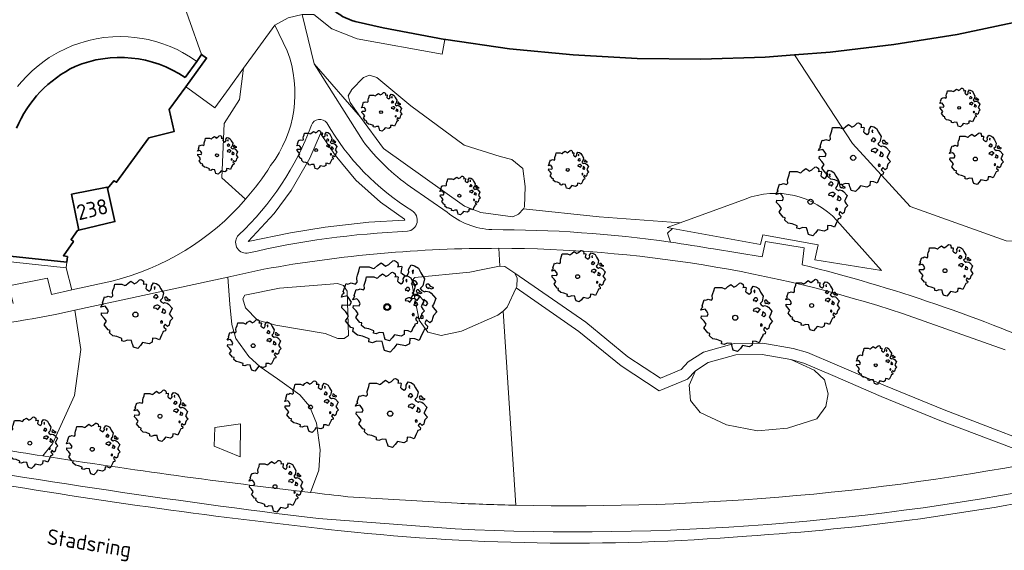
# Model space of a CAD drawing. Header units: metres. Extents: x 152391 to 157968, y 462336 to 467280.
# Tile 43 of 256: x 155063 to 155150, y 462688 to 462735. Entities that reach past the tile are written whole.
import ezdxf
from ezdxf.enums import TextEntityAlignment as Align

# ---------------------------------------------------------------- set-up
doc = ezdxf.new("R2010")
doc.units = ezdxf.units.M
doc.header["$LTSCALE"] = 0.75
doc.layers.get('0').update_dxf_attribs({"lineweight": 25})
for name, color, linetype, lineweight in [('B-GV-GR-BOOM-S', 252, 'Continuous', 25), ('B-WE-GR-BEPLANTING_CULTUUR_HEESTERS-GV', 251, 'Continuous', 18), ('B-WE-GR-BEPLANTING_CULTUUR_VASTE PLANTENVAK-GV', 251, 'Continuous', 18), ('B-WE-GR-GROENVOORZIENING-GV', 251, 'Continuous', 18), ('B-WE-GR-HAAG-GV', 251, 'Continuous', 13), ('B-WE-GW-TALUD_KRUIN-G', 251, 'Continuous', 18), ('B-WE-OG-BEBOUWING-GV', 6, 'Continuous', 35), ('B-WE-OG-BEBOUWING-T18', 1, 'Continuous', 18), ('B-WE-OG-TERREIN_CULTUURSCHEIDING-GV', 251, 'Continuous', 18), ('B-WE-OG-TOPOGRAFIE-T18', 1, 'Continuous', 18), ('B-WE-VH-VERHARDING_ASFALT-GV', 251, 'Continuous', 18), ('B-WE-VH-VERHARDING_GESLOTEN-GV', 251, 'Continuous', 18), ('B-WE-VH-VERHARDING_HALFVERHARDING_GRIND-GV', 251, 'Continuous', 18), ('B-WE-VH-VERHARDING_STRAATBAKSTEEN-GV', 251, 'Continuous', 18), ('B-WE-VH-VERHARDING_TEGEL-GV', 251, 'Continuous', 18)]:
    doc.layers.add(name, color=color, linetype=linetype, lineweight=lineweight)
doc.styles.add('NLCS-ISO-M750-T18', font='NLCS-ISO.ttf', dxfattribs={"height": 1.35})

# ---------------------------------------------------------------- blocks, each defined once
blk = doc.blocks.new('SGR-BOOM_21_30')
at = {"linetype": 'Continuous'}
for p, q in [((-1.633, 0.579), (-1.528, 0.875)), ((-1.528, 0.875), (-1.458, 0.858)), ((-1.458, 0.858), (-1.342, 0.908)), ((-1.342, 0.908), (-1.179, 0.858)), ((-1.179, 0.858), (-1.121, 0.924)), ((-1.133, 1.088), (-1.109, 1.187)), ((-1.121, 0.924), (-1.133, 1.088)), ((-1.109, 1.187), (-1.051, 1.335)), ((-1.051, 1.335), (-1.016, 1.499)), ((-1.016, 1.499), (-0.668, 1.499)), ((-0.668, 1.499), (-0.516, 1.433)), ((-0.516, 1.433), (-0.47, 1.45)), ((-0.47, 1.45), (-0.365, 1.548)), ((-0.365, 1.548), (-0.226, 1.647)), ((-0.226, 1.647), (-0.133, 1.581)), ((-0.133, 1.581), (-0.063, 1.515)), ((-0.063, 1.515), (0.065, 1.581)), ((0.065, 1.581), (0.205, 1.712)), ((0.205, 1.712), (0.263, 1.729)), ((0.263, 1.729), (0.333, 1.696)), ((0.333, 1.696), (0.391, 1.647)), ((0.402, 1.532), (0.379, 1.499)), ((0.379, 1.499), (0.53, 1.515)), ((0.391, 1.647), (0.402, 1.532)), ((0.542, 1.483), (0.507, 1.285)), ((0.507, 1.285), (0.565, 1.236)), ((0.53, 1.515), (0.542, 1.483)), ((0.565, 1.236), (0.693, 1.154)), ((0.693, 1.154), (0.751, 1.203)), ((0.751, 1.203), (0.798, 1.285)), ((0.786, 1.4), (0.891, 1.565)), ((0.798, 1.285), (0.786, 1.4)), ((0.891, 1.565), (1.019, 1.532)), ((0.937, 0.908), (0.891, 0.875)), ((0.891, 0.875), (0.926, 0.825)), ((0.972, 1.368), (0.926, 1.335)), ((0.926, 1.335), (0.949, 1.253)), ((0.972, 0.973), (0.937, 0.908)), ((0.949, 1.253), (0.961, 1.236)), ((0.961, 1.269), (0.972, 1.368)), ((1.03, 0.973), (0.972, 0.973)), ((1.019, 1.532), (1.158, 1.45)), ((1.077, 0.94), (1.03, 0.973)), ((1.124, 0.875), (1.077, 0.94)), ((1.077, 0.842), (1.124, 0.875)), ((1.158, 1.45), (1.251, 1.269)), ((1.251, 1.269), (1.379, 1.055)), ((1.379, 1.055), (1.321, 0.793)), ((-1.703, 0.365), (-1.656, 0.48)), ((-1.493, 0.415), (-1.703, 0.365)), ((-1.679, -0.029), (-1.668, 0.086)), ((-1.668, 0.086), (-1.389, 0.07)), ((-1.656, 0.48), (-1.598, 0.53)), ((-1.598, 0.53), (-1.633, 0.579)), ((-1.423, 0.333), (-1.493, 0.415)), ((-1.33, 0.185), (-1.423, 0.333)), ((-1.389, 0.07), (-1.33, 0.185)), ((0.926, 0.415), (0.891, 0.333)), ((0.891, 0.333), (1.03, 0.316)), ((0.926, 0.825), (0.984, 0.842)), ((1.054, 0.464), (0.926, 0.415)), ((0.984, 0.842), (1.03, 0.776)), ((1.03, 0.776), (1.077, 0.842)), ((1.03, 0.316), (1.112, 0.251)), ((1.112, 0.464), (1.054, 0.464)), ((1.217, 0.398), (1.112, 0.464)), ((1.112, 0.251), (1.205, 0.365)), ((1.205, 0.365), (1.24, 0.415)), ((1.321, 0.793), (1.228, 0.694)), ((1.228, 0.694), (1.275, 0.628)), ((1.275, 0.628), (1.379, 0.563)), ((1.344, 0.185), (1.31, 0.103)), ((1.434, 0.049), (1.31, 0.103)), ((1.356, 0.3), (1.344, 0.234)), ((1.344, 0.234), (1.344, 0.185)), ((1.426, 0.234), (1.356, 0.3)), ((1.379, 0.563), (1.438, 0.595)), ((1.472, 0.201), (1.426, 0.234)), ((1.434, 0.049), (1.507, 0.136)), ((1.472, 0.858), (1.438, 0.809)), ((1.438, 0.809), (1.461, 0.743)), ((1.438, 0.595), (1.565, 0.563)), ((1.461, 0.743), (1.531, 0.694)), ((1.542, 0.858), (1.472, 0.858)), ((1.507, 0.136), (1.472, 0.201)), ((1.531, 0.727), (1.635, 0.678)), ((1.531, 0.694), (1.542, 0.727)), ((1.624, 0.76), (1.542, 0.858)), ((1.565, 0.563), (1.635, 0.513)), ((1.728, 0.71), (1.624, 0.76)), ((1.635, 0.678), (1.728, 0.71)), ((1.635, 0.513), (1.81, 0.316)), ((1.717, 0.103), (1.67, 0.037)), ((1.67, 0.037), (1.763, -0.094)), ((1.81, 0.316), (1.717, 0.103)), ((-1.54, -0.177), (-1.679, -0.029)), ((-1.551, -0.505), (-1.493, -0.423)), ((-1.354, -0.752), (-1.551, -0.505)), ((-1.435, -0.324), (-1.54, -0.177)), ((-1.493, -0.423), (-1.435, -0.324)), ((-1.249, -0.784), (-1.354, -0.752)), ((-1.272, -0.899), (-1.249, -0.784)), ((1.286, -0.292), (1.24, -0.357)), ((1.24, -0.357), (1.251, -0.423)), ((1.263, -0.423), (1.333, -0.407)), ((1.333, -0.341), (1.286, -0.292)), ((1.333, -0.407), (1.333, -0.341)), ((1.368, -0.834), (1.356, -0.883)), ((1.484, -0.801), (1.368, -0.834)), ((1.461, -0.472), (1.391, -0.587)), ((1.391, -0.587), (1.426, -0.637)), ((1.426, -0.637), (1.496, -0.702)), ((1.577, -0.587), (1.461, -0.472)), ((1.496, -0.702), (1.484, -0.801)), ((1.658, -0.522), (1.577, -0.587)), ((1.682, -0.423), (1.658, -0.522)), ((1.717, -0.308), (1.682, -0.423)), ((1.845, -0.177), (1.717, -0.308)), ((1.763, -0.094), (1.845, -0.177)), ((-1.109, -1.047), (-1.272, -0.899)), ((-0.912, -1.08), (-1.109, -1.047)), ((-0.668, -1.179), (-0.912, -1.08)), ((-0.679, -1.294), (-0.668, -1.179)), ((-0.551, -1.326), (-0.679, -1.294)), ((-0.4, -1.261), (-0.551, -1.326)), ((-0.191, -1.277), (-0.4, -1.261)), ((-0.156, -1.425), (-0.191, -1.277)), ((-0.133, -1.491), (-0.156, -1.425)), ((-0.098, -1.606), (-0.133, -1.491)), ((0.112, -1.671), (-0.098, -1.606)), ((0.251, -1.524), (0.112, -1.671)), ((0.356, -1.376), (0.251, -1.524)), ((0.682, -1.441), (0.356, -1.376)), ((0.833, -1.359), (0.682, -1.441)), ((0.844, -1.162), (0.833, -1.359)), ((1.03, -1.179), (0.844, -1.162)), ((1.182, -1.244), (1.03, -1.179)), ((1.286, -1.014), (1.182, -1.244)), ((1.356, -0.883), (1.286, -1.014))]:
    blk.add_line(p, q, dxfattribs=at)
blk.add_circle((0, 0), 0.126, dxfattribs=at)
blk = doc.blocks.new('SGR-BOOM_31_50')
at = {"linetype": 'Continuous'}
for p, q in [((-1.479, 1.582), (-1.402, 1.78)), ((-1.402, 1.78), (-1.355, 1.999)), ((-1.355, 1.999), (-0.89, 1.999)), ((-0.89, 1.999), (-0.688, 1.911)), ((-0.688, 1.911), (-0.626, 1.933)), ((-0.626, 1.933), (-0.487, 2.064)), ((-0.487, 2.064), (-0.301, 2.196)), ((-0.301, 2.196), (-0.177, 2.108)), ((-0.177, 2.108), (-0.084, 2.02)), ((-0.084, 2.02), (0.087, 2.108)), ((0.087, 2.108), (0.273, 2.283)), ((0.273, 2.283), (0.351, 2.305)), ((0.351, 2.305), (0.444, 2.261)), ((0.444, 2.261), (0.521, 2.196)), ((0.537, 2.042), (0.506, 1.999)), ((0.506, 1.999), (0.707, 2.02)), ((0.521, 2.196), (0.537, 2.042)), ((0.723, 1.977), (0.676, 1.714)), ((0.707, 2.02), (0.723, 1.977)), ((1.048, 1.867), (1.188, 2.086)), ((1.064, 1.714), (1.048, 1.867)), ((1.188, 2.086), (1.358, 2.042)), ((1.296, 1.823), (1.234, 1.78)), ((1.234, 1.78), (1.265, 1.67)), ((1.281, 1.692), (1.296, 1.823)), ((1.358, 2.042), (1.545, 1.933)), ((1.545, 1.933), (1.669, 1.692)), ((-2.177, 0.772), (-2.038, 1.166)), ((-2.038, 1.166), (-1.944, 1.144)), ((-1.944, 1.144), (-1.789, 1.21)), ((-1.789, 1.21), (-1.572, 1.144)), ((-1.572, 1.144), (-1.495, 1.232)), ((-1.51, 1.451), (-1.479, 1.582)), ((-1.495, 1.232), (-1.51, 1.451)), ((0.676, 1.714), (0.754, 1.648)), ((0.754, 1.648), (0.924, 1.539)), ((0.924, 1.539), (1.002, 1.604)), ((1.002, 1.604), (1.064, 1.714)), ((1.25, 1.21), (1.188, 1.166)), ((1.188, 1.166), (1.234, 1.101)), ((1.234, 1.101), (1.312, 1.122)), ((1.296, 1.298), (1.25, 1.21)), ((1.265, 1.67), (1.281, 1.648)), ((1.374, 1.298), (1.296, 1.298)), ((1.312, 1.122), (1.374, 1.035)), ((1.436, 1.254), (1.374, 1.298)), ((1.374, 1.035), (1.436, 1.122)), ((1.498, 1.166), (1.436, 1.254)), ((1.436, 1.122), (1.498, 1.166)), ((1.762, 1.057), (1.638, 0.925)), ((1.638, 0.925), (1.7, 0.838)), ((1.669, 1.692), (1.839, 1.407)), ((1.839, 1.407), (1.762, 1.057)), ((1.963, 1.144), (1.917, 1.079)), ((1.917, 1.079), (1.948, 0.991)), ((1.948, 0.991), (2.041, 0.925)), ((2.056, 1.144), (1.963, 1.144)), ((2.041, 0.969), (2.18, 0.903)), ((2.041, 0.925), (2.056, 0.969)), ((2.165, 1.013), (2.056, 1.144)), ((2.304, 0.947), (2.165, 1.013)), ((2.18, 0.903), (2.304, 0.947)), ((-2.27, 0.487), (-2.208, 0.641)), ((-1.991, 0.553), (-2.27, 0.487)), ((-2.239, -0.038), (-2.224, 0.115)), ((-2.224, 0.115), (-1.851, 0.093)), ((-2.208, 0.641), (-2.131, 0.706)), ((-2.131, 0.706), (-2.177, 0.772)), ((-1.898, 0.444), (-1.991, 0.553)), ((-1.774, 0.246), (-1.898, 0.444)), ((-1.851, 0.093), (-1.774, 0.246)), ((1.234, 0.553), (1.188, 0.444)), ((1.188, 0.444), (1.374, 0.422)), ((1.405, 0.619), (1.234, 0.553)), ((1.374, 0.422), (1.483, 0.334)), ((1.483, 0.619), (1.405, 0.619)), ((1.622, 0.531), (1.483, 0.619)), ((1.483, 0.334), (1.607, 0.487)), ((1.607, 0.487), (1.653, 0.553)), ((1.7, 0.838), (1.839, 0.75)), ((1.793, 0.246), (1.746, 0.137)), ((1.911, 0.065), (1.746, 0.137)), ((1.808, 0.4), (1.793, 0.312)), ((1.793, 0.312), (1.793, 0.246)), ((1.901, 0.312), (1.808, 0.4)), ((1.839, 0.75), (1.917, 0.794)), ((1.963, 0.268), (1.901, 0.312)), ((1.911, 0.065), (2.01, 0.181)), ((1.917, 0.794), (2.087, 0.75)), ((2.01, 0.181), (1.963, 0.268)), ((2.087, 0.75), (2.18, 0.684)), ((2.18, 0.684), (2.413, 0.422)), ((2.289, 0.137), (2.227, 0.049)), ((2.227, 0.049), (2.351, -0.126)), ((2.413, 0.422), (2.289, 0.137)), ((-2.053, -0.235), (-2.239, -0.038)), ((-2.069, -0.673), (-1.991, -0.564)), ((-1.805, -1.002), (-2.069, -0.673)), ((-1.913, -0.433), (-2.053, -0.235)), ((-1.991, -0.564), (-1.913, -0.433)), ((1.715, -0.389), (1.653, -0.476)), ((1.653, -0.476), (1.669, -0.564)), ((1.684, -0.564), (1.777, -0.542)), ((1.777, -0.454), (1.715, -0.389)), ((1.777, -0.542), (1.777, -0.454)), ((1.948, -0.63), (1.855, -0.783)), ((1.855, -0.783), (1.901, -0.849)), ((1.901, -0.849), (1.994, -0.936)), ((2.103, -0.783), (1.948, -0.63)), ((2.211, -0.695), (2.103, -0.783)), ((2.242, -0.564), (2.211, -0.695)), ((2.289, -0.411), (2.242, -0.564)), ((2.459, -0.235), (2.289, -0.411)), ((2.351, -0.126), (2.459, -0.235)), ((-1.665, -1.046), (-1.805, -1.002)), ((-1.696, -1.199), (-1.665, -1.046)), ((-1.479, -1.396), (-1.696, -1.199)), ((-1.216, -1.44), (-1.479, -1.396)), ((-0.89, -1.571), (-1.216, -1.44)), ((-0.906, -1.725), (-0.89, -1.571)), ((-0.735, -1.769), (-0.906, -1.725)), ((-0.533, -1.681), (-0.735, -1.769)), ((-0.254, -1.703), (-0.533, -1.681)), ((-0.208, -1.9), (-0.254, -1.703)), ((1.126, -1.55), (1.11, -1.812)), ((1.374, -1.571), (1.126, -1.55)), ((1.576, -1.659), (1.374, -1.571)), ((1.715, -1.352), (1.576, -1.659)), ((1.808, -1.177), (1.715, -1.352)), ((1.824, -1.112), (1.808, -1.177)), ((1.979, -1.068), (1.824, -1.112)), ((1.994, -0.936), (1.979, -1.068)), ((-0.177, -1.988), (-0.208, -1.9)), ((-0.13, -2.141), (-0.177, -1.988)), ((0.149, -2.229), (-0.13, -2.141)), ((0.335, -2.031), (0.149, -2.229)), ((0.475, -1.834), (0.335, -2.031)), ((0.909, -1.922), (0.475, -1.834)), ((1.11, -1.812), (0.909, -1.922))]:
    blk.add_line(p, q, dxfattribs=at)
blk.add_circle((0, 0), 0.169, dxfattribs=at)
blk = doc.blocks.new('SGR-BOOM_50_100')
at = {"linetype": 'Continuous'}
for p, q in [((-1.869, 2.373), (-1.807, 2.665)), ((-1.807, 2.665), (-1.187, 2.665)), ((-1.187, 2.665), (-0.918, 2.548)), ((-0.835, 2.577), (-0.649, 2.752)), ((-0.649, 2.752), (-0.401, 2.928)), ((-0.401, 2.928), (-0.236, 2.811)), ((-0.236, 2.811), (-0.112, 2.694)), ((-0.112, 2.694), (0.116, 2.811)), ((0.116, 2.811), (0.364, 3.044)), ((0.364, 3.044), (0.467, 3.074)), ((0.467, 3.074), (0.591, 3.015)), ((0.591, 3.015), (0.695, 2.928)), ((0.715, 2.723), (0.674, 2.665)), ((0.674, 2.665), (0.943, 2.694)), ((0.695, 2.928), (0.715, 2.723)), ((0.964, 2.636), (0.902, 2.285)), ((0.943, 2.694), (0.964, 2.636)), ((1.398, 2.49), (1.584, 2.782)), ((1.584, 2.782), (1.811, 2.723)), ((1.811, 2.723), (2.059, 2.577)), ((-2.014, 1.935), (-1.972, 2.11)), ((-1.993, 1.643), (-2.014, 1.935)), ((-1.972, 2.11), (-1.869, 2.373)), ((-0.918, 2.548), (-0.835, 2.577)), ((0.902, 2.285), (1.005, 2.198)), ((1.005, 2.198), (1.232, 2.052)), ((1.232, 2.052), (1.336, 2.139)), ((1.336, 2.139), (1.418, 2.285)), ((1.418, 2.285), (1.398, 2.49)), ((1.729, 2.431), (1.646, 2.373)), ((1.646, 2.373), (1.687, 2.227)), ((1.729, 1.73), (1.667, 1.613)), ((1.687, 2.227), (1.708, 2.198)), ((1.708, 2.256), (1.729, 2.431)), ((1.832, 1.73), (1.729, 1.73)), ((1.915, 1.672), (1.832, 1.73)), ((2.059, 2.577), (2.225, 2.256)), ((2.225, 2.256), (2.452, 1.876)), ((2.452, 1.876), (2.349, 1.409)), ((-2.944, 0.854), (-2.841, 0.942)), ((-2.903, 1.029), (-2.717, 1.555)), ((-2.841, 0.942), (-2.903, 1.029)), ((-2.717, 1.555), (-2.593, 1.526)), ((-2.593, 1.526), (-2.386, 1.613)), ((-2.386, 1.613), (-2.096, 1.526)), ((-2.096, 1.526), (-1.993, 1.643)), ((1.667, 1.613), (1.584, 1.555)), ((1.584, 1.555), (1.646, 1.467)), ((1.646, 1.467), (1.749, 1.497)), ((1.749, 1.497), (1.832, 1.38)), ((1.832, 1.38), (1.915, 1.497)), ((1.997, 1.555), (1.915, 1.672)), ((1.915, 1.497), (1.997, 1.555)), ((2.349, 1.409), (2.183, 1.234)), ((2.183, 1.234), (2.266, 1.117)), ((2.266, 1.117), (2.452, 1)), ((2.452, 1), (2.556, 1.059)), ((2.618, 1.526), (2.556, 1.438)), ((2.556, 1.438), (2.597, 1.321)), ((2.556, 1.059), (2.783, 1)), ((2.597, 1.321), (2.721, 1.234)), ((2.742, 1.526), (2.618, 1.526)), ((2.721, 1.292), (2.907, 1.205)), ((2.721, 1.234), (2.742, 1.292)), ((2.886, 1.351), (2.742, 1.526)), ((2.783, 1), (2.907, 0.913)), ((3.072, 1.263), (2.886, 1.351)), ((2.907, 1.205), (3.072, 1.263)), ((2.907, 0.913), (3.217, 0.562)), ((-3.027, 0.65), (-2.944, 0.854)), ((-2.655, 0.737), (-3.027, 0.65)), ((-2.985, -0.051), (-2.965, 0.153)), ((-2.965, 0.153), (-2.469, 0.124)), ((-2.531, 0.591), (-2.655, 0.737)), ((-2.365, 0.329), (-2.531, 0.591)), ((-2.469, 0.124), (-2.365, 0.329)), ((1.646, 0.737), (1.584, 0.591)), ((1.584, 0.591), (1.832, 0.562)), ((1.873, 0.825), (1.646, 0.737)), ((1.832, 0.562), (1.977, 0.445)), ((1.977, 0.825), (1.873, 0.825)), ((2.163, 0.708), (1.977, 0.825)), ((1.977, 0.445), (2.142, 0.65)), ((2.142, 0.65), (2.204, 0.737)), ((2.39, 0.329), (2.328, 0.183)), ((2.549, 0.087), (2.328, 0.183)), ((2.411, 0.533), (2.39, 0.416)), ((2.39, 0.416), (2.39, 0.329)), ((2.535, 0.416), (2.411, 0.533)), ((2.618, 0.358), (2.535, 0.416)), ((2.549, 0.087), (2.68, 0.241)), ((2.68, 0.241), (2.618, 0.358)), ((3.052, 0.183), (2.969, 0.066)), ((2.969, 0.066), (3.135, -0.168)), ((3.217, 0.562), (3.052, 0.183)), ((-2.737, -0.314), (-2.985, -0.051)), ((-2.758, -0.898), (-2.655, -0.752)), ((-2.551, -0.577), (-2.737, -0.314)), ((-2.655, -0.752), (-2.551, -0.577)), ((2.287, -0.518), (2.204, -0.635)), ((2.204, -0.635), (2.225, -0.752)), ((2.245, -0.752), (2.37, -0.723)), ((2.37, -0.606), (2.287, -0.518)), ((2.37, -0.723), (2.37, -0.606)), ((2.597, -0.84), (2.473, -1.044)), ((2.804, -1.044), (2.597, -0.84)), ((2.99, -0.752), (2.948, -0.927)), ((3.052, -0.548), (2.99, -0.752)), ((3.279, -0.314), (3.052, -0.548)), ((3.135, -0.168), (3.279, -0.314)), ((-2.407, -1.336), (-2.758, -0.898)), ((-2.22, -1.394), (-2.407, -1.336)), ((-2.262, -1.599), (-2.22, -1.394)), ((-1.972, -1.862), (-2.262, -1.599)), ((2.411, -1.57), (2.287, -1.803)), ((2.432, -1.482), (2.411, -1.57)), ((2.638, -1.424), (2.432, -1.482)), ((2.473, -1.044), (2.535, -1.132)), ((2.535, -1.132), (2.659, -1.248)), ((2.659, -1.248), (2.638, -1.424)), ((2.948, -0.927), (2.804, -1.044)), ((-1.621, -1.92), (-1.972, -1.862)), ((-1.187, -2.095), (-1.621, -1.92)), ((-1.207, -2.3), (-1.187, -2.095)), ((-0.98, -2.358), (-1.207, -2.3)), ((-0.711, -2.241), (-0.98, -2.358)), ((-0.339, -2.271), (-0.711, -2.241)), ((-0.277, -2.533), (-0.339, -2.271)), ((-0.236, -2.65), (-0.277, -2.533)), ((0.633, -2.446), (0.447, -2.709)), ((1.212, -2.563), (0.633, -2.446)), ((1.48, -2.417), (1.212, -2.563)), ((1.501, -2.066), (1.48, -2.417)), ((1.832, -2.095), (1.501, -2.066)), ((2.101, -2.212), (1.832, -2.095)), ((2.287, -1.803), (2.101, -2.212)), ((-0.174, -2.855), (-0.236, -2.65)), ((0.199, -2.971), (-0.174, -2.855)), ((0.447, -2.709), (0.199, -2.971))]:
    blk.add_line(p, q, dxfattribs=at)
blk.add_circle((0, 0), 0.225, dxfattribs=at)
blk = doc.blocks.new('SGR-BOOM_100')
at = {"linetype": 'Continuous'}
for p, q in [((-2.486, 3.156), (-2.403, 3.544)), ((-2.403, 3.544), (-1.578, 3.544)), ((-1.578, 3.544), (-1.221, 3.389)), ((-1.111, 3.428), (-0.863, 3.661)), ((-0.863, 3.661), (-0.533, 3.894)), ((-0.533, 3.894), (-0.313, 3.738)), ((-0.313, 3.738), (-0.148, 3.583)), ((-0.148, 3.583), (0.154, 3.738)), ((0.154, 3.738), (0.484, 4.049)), ((0.484, 4.049), (0.622, 4.088)), ((0.622, 4.088), (0.787, 4.01)), ((0.787, 4.01), (0.924, 3.894)), ((0.952, 3.622), (0.897, 3.544)), ((0.897, 3.544), (1.254, 3.583)), ((0.924, 3.894), (0.952, 3.622)), ((1.282, 3.505), (1.199, 3.039)), ((1.254, 3.583), (1.282, 3.505)), ((1.859, 3.311), (2.107, 3.7)), ((2.107, 3.7), (2.409, 3.622)), ((2.409, 3.622), (2.739, 3.428)), ((-2.678, 2.573), (-2.623, 2.806)), ((-2.623, 2.806), (-2.486, 3.156)), ((-1.221, 3.389), (-1.111, 3.428)), ((1.199, 3.039), (1.337, 2.923)), ((1.337, 2.923), (1.639, 2.729)), ((1.639, 2.729), (1.777, 2.845)), ((1.777, 2.845), (1.887, 3.039)), ((1.887, 3.039), (1.859, 3.311)), ((2.299, 3.233), (2.189, 3.156)), ((2.189, 3.156), (2.244, 2.962)), ((2.244, 2.962), (2.272, 2.923)), ((2.272, 3), (2.299, 3.233)), ((2.739, 3.428), (2.959, 3)), ((2.959, 3), (3.261, 2.495)), ((-3.861, 1.369), (-3.613, 2.068)), ((-3.613, 2.068), (-3.448, 2.029)), ((-3.448, 2.029), (-3.173, 2.146)), ((-3.173, 2.146), (-2.788, 2.029)), ((-2.788, 2.029), (-2.651, 2.185)), ((-2.651, 2.185), (-2.678, 2.573)), ((2.217, 2.146), (2.107, 2.068)), ((2.107, 2.068), (2.189, 1.952)), ((2.189, 1.952), (2.327, 1.991)), ((2.299, 2.301), (2.217, 2.146)), ((2.437, 2.301), (2.299, 2.301)), ((2.327, 1.991), (2.437, 1.835)), ((2.546, 2.224), (2.437, 2.301)), ((2.437, 1.835), (2.546, 1.991)), ((2.656, 2.068), (2.546, 2.224)), ((2.546, 1.991), (2.656, 2.068)), ((3.124, 1.874), (2.904, 1.641)), ((3.261, 2.495), (3.124, 1.874)), ((3.481, 2.029), (3.399, 1.913)), ((3.399, 1.913), (3.454, 1.758)), ((3.454, 1.758), (3.619, 1.641)), ((3.646, 2.029), (3.481, 2.029)), ((3.839, 1.796), (3.646, 2.029)), ((4.086, 1.68), (3.839, 1.796)), ((-4.026, 0.864), (-3.916, 1.136)), ((-3.531, 0.981), (-4.026, 0.864)), ((-3.916, 1.136), (-3.778, 1.253)), ((-3.778, 1.253), (-3.861, 1.369)), ((-3.366, 0.787), (-3.531, 0.981)), ((2.189, 0.981), (2.107, 0.787)), ((2.492, 1.097), (2.189, 0.981)), ((2.629, 1.097), (2.492, 1.097)), ((2.877, 0.942), (2.629, 1.097)), ((2.849, 0.864), (2.931, 0.981)), ((2.904, 1.641), (3.014, 1.486)), ((3.014, 1.486), (3.261, 1.33)), ((3.261, 1.33), (3.399, 1.408)), ((3.399, 1.408), (3.701, 1.33)), ((3.619, 1.719), (3.866, 1.602)), ((3.619, 1.641), (3.646, 1.719)), ((3.701, 1.33), (3.866, 1.214)), ((3.866, 1.602), (4.086, 1.68)), ((3.866, 1.214), (4.279, 0.748)), ((-3.971, -0.068), (-3.943, 0.204)), ((-3.943, 0.204), (-3.283, 0.165)), ((-3.146, 0.437), (-3.366, 0.787)), ((-3.283, 0.165), (-3.146, 0.437)), ((2.107, 0.787), (2.437, 0.748)), ((2.437, 0.748), (2.629, 0.592)), ((2.629, 0.592), (2.849, 0.864)), ((3.179, 0.437), (3.096, 0.243)), ((3.39, 0.115), (3.096, 0.243)), ((3.206, 0.709), (3.179, 0.553)), ((3.179, 0.553), (3.179, 0.437)), ((3.371, 0.553), (3.206, 0.709)), ((3.481, 0.476), (3.371, 0.553)), ((3.39, 0.115), (3.564, 0.32)), ((3.564, 0.32), (3.481, 0.476)), ((4.059, 0.243), (3.949, 0.087)), ((3.949, 0.087), (4.169, -0.223)), ((4.279, 0.748), (4.059, 0.243)), ((-3.641, -0.418), (-3.971, -0.068)), ((-3.393, -0.767), (-3.641, -0.418)), ((-3.531, -1), (-3.393, -0.767)), ((3.041, -0.689), (2.931, -0.845)), ((2.931, -0.845), (2.959, -1)), ((3.151, -0.806), (3.041, -0.689)), ((3.151, -0.961), (3.151, -0.806)), ((4.059, -0.728), (3.976, -1)), ((4.361, -0.418), (4.059, -0.728)), ((4.169, -0.223), (4.361, -0.418)), ((-3.668, -1.194), (-3.531, -1)), ((-3.201, -1.777), (-3.668, -1.194)), ((2.986, -1), (3.151, -0.961)), ((3.454, -1.117), (3.289, -1.389)), ((3.289, -1.389), (3.371, -1.505)), ((3.371, -1.505), (3.536, -1.66)), ((3.729, -1.389), (3.454, -1.117)), ((3.536, -1.66), (3.509, -1.893)), ((3.921, -1.233), (3.729, -1.389)), ((3.976, -1), (3.921, -1.233)), ((-2.953, -1.855), (-3.201, -1.777)), ((-3.008, -2.126), (-2.953, -1.855)), ((-2.623, -2.476), (-3.008, -2.126)), ((-2.156, -2.554), (-2.623, -2.476)), ((-1.578, -2.787), (-2.156, -2.554)), ((3.041, -2.398), (2.794, -2.942)), ((3.206, -2.088), (3.041, -2.398)), ((3.234, -1.971), (3.206, -2.088)), ((3.509, -1.893), (3.234, -1.971)), ((-1.606, -3.059), (-1.578, -2.787)), ((-1.303, -3.136), (-1.606, -3.059)), ((-0.946, -2.981), (-1.303, -3.136)), ((-0.451, -3.02), (-0.946, -2.981)), ((-0.368, -3.369), (-0.451, -3.02)), ((-0.313, -3.525), (-0.368, -3.369)), ((0.842, -3.253), (0.594, -3.602)), ((1.612, -3.408), (0.842, -3.253)), ((1.969, -3.214), (1.612, -3.408)), ((1.997, -2.748), (1.969, -3.214)), ((2.437, -2.787), (1.997, -2.748)), ((2.794, -2.942), (2.437, -2.787)), ((-0.231, -3.797), (-0.313, -3.525)), ((0.264, -3.952), (-0.231, -3.797)), ((0.594, -3.602), (0.264, -3.952))]:
    blk.add_line(p, q, dxfattribs=at)
blk.add_circle((0, 0), 0.299, dxfattribs=at)

msp = doc.modelspace()

# ---------------------------------------------------------------- linework, layer by layer
at = {"layer": 'B-WE-GR-BEPLANTING_CULTUUR_HEESTERS-GV'}
for points in [[(155151.573, 462734.73), (155151.428, 462734.69), (155145.487, 462733.444), (155139.912, 462732.556), (155134.336, 462731.883), (155131.182, 462731.645), (155136.281, 462723.878), (155141.348, 462718.35), (155149.781, 462715.338), (155160.836, 462714.734), (155162.771, 462716.286)], [(155126.855, 462718.989), (155121.145, 462716.898), (155120.02, 462716.486), (155120.469, 462716.406)], [(155120.469, 462716.406), (155128.202, 462715.019), (155128.429, 462715.841), (155133.272, 462714.971), (155132.986, 462713.652), (155138.822, 462712.736), (155134.919, 462717.104)]]:
    msp.add_lwpolyline(points, dxfattribs=at)
for points in [[(155093.102, 462726.176), (155095.11, 462723.424), (155102.219, 462718.376), (155103.647, 462717.811), (155106.471, 462717.446), (155106.969, 462717.679), (155107.398, 462718.149), (155107.5, 462718.31), (155107.534, 462720.104), (155107.334, 462721.665), (155106.371, 462722.462), (155105.363, 462722.737), (155102.185, 462723.724), (155097.501, 462727.178), (155094.512, 462729.669), (155093.881, 462729.868), (155093.349, 462729.669), (155092.319, 462728.606), (155092.02, 462728.041), (155092.186, 462727.476)], [(155096.989, 462717.173), (155096.938, 462717.226), (155094.854, 462718.731), (155092.675, 462720.661), (155090.854, 462722.837), (155089.565, 462724.75), (155088.641, 462722.571), (155086.987, 462719.736), (155085.495, 462717.723), (155083.229, 462715.275), (155086.943, 462716.039), (155089.995, 462716.517), (155093.819, 462716.962), (155096.954, 462717.148)], [(155106.65, 462712.481), (155105.764, 462713.085), (155105.335, 462713.11), (155105.16, 462713.085), (155103.69, 462712.783), (155102.703, 462712.582), (155097.87, 462712.118), (155097.628, 462711.836), (155097.628, 462711.434), (155098.253, 462708.353), (155098.998, 462707.305), (155100.166, 462707.003), (155101.958, 462707.386), (155105.16, 462708.816), (155105.615, 462709.152), (155105.966, 462709.501), (155106.76, 462711.201), (155106.812, 462711.313), (155106.852, 462712.059)], [(155092.05, 462707.003), (155091.909, 462710.909), (155091.587, 462711.393), (155091.063, 462711.594), (155090.419, 462711.534), (155085.988, 462711.171), (155082.927, 462710.566), (155082.766, 462710.244), (155082.987, 462709.459), (155084.035, 462708.371), (155085.666, 462707.929), (155089.976, 462707.184), (155091.103, 462706.761), (155091.647, 462706.761)]]:
    msp.add_lwpolyline(points, close=True, dxfattribs=at)
msp.add_lwpolyline([(155134.919, 462717.104, 0.311648), (155126.855, 462718.989)], format="xyb", dxfattribs=at)
at = {"layer": 'B-WE-GR-BEPLANTING_CULTUUR_VASTE PLANTENVAK-GV'}
msp.add_lwpolyline([(155122.921, 462700.245), (155125.233, 462699.179), (155127.96, 462698.643), (155130.593, 462698.871), (155133.144, 462699.687), (155133.959, 462700.777), (155134.16, 462701.894), (155133.816, 462703.125), (155132.913, 462703.98), (155130.866, 462704.908), (155128.342, 462705.356), (155126.048, 462705.315), (155123.623, 462704.64), (155122.511, 462703.913), (155121.945, 462702.655), (155122.076, 462701.322)], close=True, dxfattribs=at)
at = {"layer": 'B-WE-GR-GROENVOORZIENING-GV'}
for points in [[(155089.41, 462690.948, -0.013874), (155050.122, 462696.819)], [(155058.713, 462694.438, 0.016069), (155090.262, 462690.001)], [(155156.049, 462694.226, -0.062337), (155101.409, 462690.038)], [(155126.966, 462689.409, 0.036871), (155157.396, 462693.587)], [(155090.262, 462690.001, 0.04855), (155126.966, 462689.409)]]:
    msp.add_lwpolyline(points, format="xyb", dxfattribs=at)
msp.add_lwpolyline([(155101.409, 462690.038), (155089.41, 462690.948)], dxfattribs=at)
at = {"layer": 'B-WE-GR-HAAG-GV'}
for points in [[(155089.41, 462690.948, -0.013874), (155050.122, 462696.819)], [(155058.713, 462694.438, 0.016069), (155090.262, 462690.001)], [(155156.049, 462694.226, -0.062337), (155101.409, 462690.038)], [(155126.966, 462689.409, 0.036871), (155157.396, 462693.587)], [(155090.262, 462690.001, 0.04855), (155126.966, 462689.409)]]:
    msp.add_lwpolyline(points, format="xyb", dxfattribs=at)
msp.add_lwpolyline([(155101.409, 462690.038), (155089.41, 462690.948)], dxfattribs=at)
at = {"layer": 'B-WE-GW-TALUD_KRUIN-G'}
msp.add_lwpolyline([(155087.98, 462735.205), (155089.024, 462730.864), (155093.102, 462726.176), (155092.186, 462727.476), (155092.02, 462728.041), (155092.319, 462728.606), (155093.349, 462729.669), (155093.881, 462729.868), (155094.512, 462729.669), (155097.501, 462727.178), (155102.185, 462723.724), (155105.363, 462722.737), (155106.371, 462722.462), (155107.334, 462721.665), (155107.534, 462720.104), (155107.5, 462718.31), (155107.398, 462718.149), (155114.052, 462717.439), (155121.145, 462716.898), (155126.855, 462718.989)], dxfattribs=at)
msp.add_lwpolyline([(155126.855, 462718.989, -0.311648), (155134.919, 462717.104)], format="xyb", dxfattribs=at)
at = {"layer": 'B-WE-OG-BEBOUWING-GV'}
for points in [[(155089.365, 462737.752, 0.271283), (155092.632, 462734.594)], [(155077.68, 462729.664, 0.254803), (155068.033, 462730.63)], [(155068.033, 462730.63, 0.183794), (155062.892, 462725.21)]]:
    msp.add_lwpolyline(points, format="xyb", dxfattribs=at)
for points in [[(155131.182, 462731.645), (155134.336, 462731.883), (155139.912, 462732.556), (155145.487, 462733.444), (155151.428, 462734.69), (155151.573, 462734.73), (155156.458, 462736.073), (155156.848, 462736.18), (155156.578, 462737.12)], [(155092.632, 462734.594), (155095.085, 462734.025), (155100.495, 462733.012), (155100.575, 462732.997), (155106.182, 462732.175), (155111.76, 462731.646), (155117.375, 462731.328), (155122.985, 462731.27), (155128.61, 462731.451), (155131.182, 462731.645)], [(155060.084, 462714.222), (155067.301, 462713.459), (155067.359, 462713.939), (155067.005, 462714.013), (155067.882, 462715.26), (155067.674, 462715.432), (155068.246, 462716.228), (155068.349, 462716.253), (155067.715, 462719.416), (155070.845, 462720.043), (155070.873, 462719.918), (155071.442, 462720.604), (155071.667, 462720.468), (155074.516, 462724.379), (155076.74, 462724.934), (155076.296, 462726.846), (155077.748, 462728.854), (155079.57, 462731.374), (155079.143, 462731.673), (155078.721, 462731.078), (155077.68, 462729.664)]]:
    msp.add_lwpolyline(points, dxfattribs=at)
msp.add_lwpolyline([(155070.873, 462719.918), (155070.845, 462720.043), (155067.715, 462719.416), (155068.349, 462716.253), (155071.53, 462717.018)], close=True, dxfattribs=at)
at = {"layer": 'B-WE-OG-TERREIN_CULTUURSCHEIDING-GV'}
for points in [[(155087.98, 462735.205), (155089.024, 462730.864), (155093.102, 462726.176), (155092.186, 462727.476), (155092.02, 462728.041), (155092.319, 462728.606), (155093.349, 462729.669), (155093.881, 462729.868), (155094.512, 462729.669), (155097.501, 462727.178), (155102.185, 462723.724), (155105.363, 462722.737), (155106.371, 462722.462), (155107.334, 462721.665), (155107.534, 462720.104), (155107.5, 462718.31), (155107.398, 462718.149), (155114.052, 462717.439), (155121.145, 462716.898), (155126.855, 462718.989)], [(155149.781, 462715.338), (155141.348, 462718.35), (155136.281, 462723.878), (155131.182, 462731.645), (155128.61, 462731.451), (155122.985, 462731.27), (155117.375, 462731.328), (155111.76, 462731.646), (155106.182, 462732.175), (155100.575, 462732.997), (155100.495, 462733.012), (155100.252, 462731.719), (155092.805, 462733.067), (155090.579, 462733.938), (155088.984, 462735.206)], [(155085.565, 462734.245), (155082.812, 462730.47), (155082.453, 462727.741), (155081.125, 462725.615), (155080.925, 462720.865), (155082.996, 462718.975)], [(155086.652, 462731.992), (155085.565, 462734.245)], [(155082.996, 462718.975), (155080.925, 462720.865), (155081.125, 462725.615), (155082.453, 462727.741), (155082.812, 462730.47), (155081.547, 462728.734), (155080.299, 462727.008), (155077.918, 462728.731), (155077.748, 462728.854), (155076.296, 462726.846), (155076.74, 462724.934), (155074.516, 462724.379), (155071.667, 462720.468), (155071.442, 462720.604), (155070.873, 462719.918), (155071.53, 462717.018), (155068.349, 462716.253), (155068.246, 462716.228), (155067.674, 462715.432), (155067.882, 462715.26), (155067.005, 462714.013), (155067.359, 462713.939), (155067.301, 462713.459), (155067.253, 462712.96), (155067.748, 462711.016), (155071.269, 462711.793)], [(155120.298, 462715.216), (155120.053, 462715.99), (155120.469, 462716.406), (155120.02, 462716.486), (155121.145, 462716.898), (155114.052, 462717.439), (155107.398, 462718.149), (155106.969, 462717.679), (155106.471, 462717.446), (155103.647, 462717.811), (155102.219, 462718.376), (155095.11, 462723.424), (155093.102, 462726.176), (155089.024, 462730.864), (155093.309, 462724.077)], [(155097.482, 462720.064), (155100.69, 462717.845)], [(155134.919, 462717.104), (155138.822, 462712.736), (155132.986, 462713.652), (155133.272, 462714.971), (155128.429, 462715.841), (155128.202, 462715.019), (155120.469, 462716.406), (155120.053, 462715.99), (155120.298, 462715.216)], [(155124.078, 462714.613), (155128.365, 462713.917), (155128.648, 462715.282), (155132.048, 462714.722), (155131.869, 462713.231)], [(155106.739, 462692.119), (155105.615, 462709.152), (155105.16, 462708.816), (155101.958, 462707.386), (155100.166, 462707.003), (155098.998, 462707.305), (155098.253, 462708.353), (155097.628, 462711.434), (155097.628, 462711.836), (155097.87, 462712.118), (155102.703, 462712.582), (155103.69, 462712.783), (155105.16, 462713.085), (155105.335, 462713.11), (155105.236, 462714.669)], [(155105.236, 462714.669), (155105.335, 462713.11), (155105.764, 462713.085), (155106.65, 462712.481), (155112.873, 462708.179), (155116.566, 462705.152), (155119.418, 462703.285), (155121.231, 462704.036), (155121.873, 462704.691), (155123.206, 462705.562), (155125.903, 462706.313), (155128.421, 462706.358), (155131.09, 462705.884), (155132.336, 462705.532), (155134.946, 462704.413), (155139.189, 462702.595), (155144.33, 462700.478), (155151.656, 462697.696)], [(155062.581, 462709.828), (155062.224, 462711.373), (155065.601, 462712.053), (155065.965, 462710.622), (155067.748, 462711.016), (155067.253, 462712.96), (155060.47, 462713.699), (155060.376, 462712.927), (155058.104, 462713.162), (155058.864, 462709.286)], [(155084.601, 462712.832), (155081.442, 462712.147), (155081.621, 462709.754), (155081.778, 462707.97), (155082.142, 462706.744), (155083.288, 462705.183), (155084.278, 462704.255), (155085.788, 462703.214), (155087.767, 462701.802), (155088.601, 462700.799), (155089.226, 462699.313), (155089.538, 462696.972), (155089.434, 462695.189), (155088.712, 462693.239)], [(155151.656, 462697.696), (155144.33, 462700.478), (155139.189, 462702.595), (155134.946, 462704.413), (155132.336, 462705.532), (155131.09, 462705.884), (155128.421, 462706.358), (155125.903, 462706.313), (155123.206, 462705.562), (155121.873, 462704.691), (155121.231, 462704.036), (155119.418, 462703.285), (155116.566, 462705.152), (155112.873, 462708.179), (155106.65, 462712.481), (155106.852, 462712.059), (155106.812, 462711.313), (155106.76, 462711.201), (155112.27, 462707.38), (155115.974, 462704.344), (155119.313, 462702.159), (155121.802, 462703.191), (155122.511, 462703.913), (155123.623, 462704.64), (155126.048, 462705.315), (155128.342, 462705.356), (155130.866, 462704.908), (155132.002, 462704.587), (155134.552, 462703.494), (155138.802, 462701.673), (155143.962, 462699.548), (155151.301, 462696.761)], [(155081.442, 462712.147), (155068.012, 462709.234), (155068.523, 462705.78), (155067.985, 462701.753), (155066.038, 462697.499), (155065.189, 462696.441)], [(155088.712, 462693.239), (155089.434, 462695.189), (155089.538, 462696.972), (155089.226, 462699.313), (155088.601, 462700.799), (155087.767, 462701.802), (155085.788, 462703.214), (155084.278, 462704.255), (155083.288, 462705.183), (155082.142, 462706.744), (155081.778, 462707.97), (155081.621, 462709.754), (155081.442, 462712.147)], [(155151.301, 462696.761), (155143.962, 462699.548), (155138.802, 462701.673), (155134.552, 462703.494), (155132.002, 462704.587), (155130.866, 462704.908), (155132.913, 462703.98), (155133.816, 462703.125), (155134.16, 462701.894), (155133.959, 462700.777), (155133.144, 462699.687), (155130.593, 462698.871), (155127.96, 462698.643), (155125.233, 462699.179), (155122.921, 462700.245), (155122.076, 462701.322), (155121.945, 462702.655), (155122.511, 462703.913), (155121.802, 462703.191), (155119.313, 462702.159), (155115.974, 462704.344), (155112.27, 462707.38), (155106.76, 462711.201), (155105.966, 462709.501), (155105.615, 462709.152), (155106.739, 462692.119)], [(155065.189, 462696.441), (155066.038, 462697.499), (155067.985, 462701.753), (155068.523, 462705.78), (155068.012, 462709.234)], [(155068.012, 462709.234), (155066.581, 462708.924)], [(155149.701, 462705.766), (155140.672, 462708.953)], [(155091.985, 462692.865), (155101.576, 462692.292)]]:
    msp.add_lwpolyline(points, dxfattribs=at)
for points in [[(155085.189, 462721.93, 0.260498), (155086.652, 462731.992)], [(155088.783, 462725.476, -0.116787), (155082.394, 462715.844)], [(155090.143, 462725.675, 0.603663), (155088.783, 462725.476)], [(155097.606, 462717.977, -0.124859), (155090.143, 462725.675)], [(155093.309, 462724.077, 0.07696), (155097.482, 462720.064)], [(155082.996, 462718.975, 0.040818), (155085.189, 462721.93)], [(155126.855, 462718.989, -0.311648), (155134.919, 462717.104)], [(155071.269, 462711.793, 0.15606), (155082.996, 462718.975)], [(155097.213, 462716.162, 0.711233), (155097.606, 462717.977)], [(155100.69, 462717.845, 0.164608), (155104.627, 462716.309)], [(155082.394, 462715.844, 0.685438), (155083.137, 462714.235)], [(155083.137, 462714.235, -0.046536), (155097.213, 462716.162)], [(155104.627, 462716.309, -0.035671), (155120.298, 462715.216)], [(155120.298, 462715.216, -0.00876), (155124.078, 462714.613)], [(155105.236, 462714.669, 0.045407), (155084.601, 462712.832)], [(155140.672, 462708.953, 0.079092), (155105.236, 462714.669)], [(155131.869, 462713.231, -0.042639), (155154.995, 462705.309)], [(155066.581, 462708.924, -0.021286), (155059.165, 462707.754)], [(155061.261, 462697.07, 0.001817), (155065.189, 462696.441)], [(155065.189, 462696.441, 0.009859), (155088.712, 462693.239)], [(155106.739, 462692.119, 0.05582), (155155.735, 462696.534)], [(155088.712, 462693.239, 0.001241), (155091.985, 462692.865)], [(155101.576, 462692.292, 0.005617), (155106.739, 462692.119)]]:
    msp.add_lwpolyline(points, format="xyb", dxfattribs=at)
for points in [[(155096.989, 462717.173), (155096.954, 462717.148), (155093.819, 462716.962), (155089.995, 462716.517), (155086.943, 462716.039), (155083.229, 462715.275), (155085.495, 462717.723), (155086.987, 462719.736), (155088.641, 462722.571), (155089.565, 462724.75), (155090.854, 462722.837), (155092.675, 462720.661), (155094.854, 462718.731), (155096.938, 462717.226)], [(155092.05, 462707.003), (155091.647, 462706.761), (155091.103, 462706.761), (155089.976, 462707.184), (155085.666, 462707.929), (155084.035, 462708.371), (155082.987, 462709.459), (155082.766, 462710.244), (155082.927, 462710.566), (155085.988, 462711.171), (155090.419, 462711.534), (155091.063, 462711.594), (155091.587, 462711.393), (155091.909, 462710.909)], [(155082.561, 462699.265), (155082.511, 462696.373), (155080.236, 462697.302), (155080.306, 462698.93)]]:
    msp.add_lwpolyline(points, close=True, dxfattribs=at)
at = {"layer": 'B-WE-VH-VERHARDING_ASFALT-GV'}
for points in [[(155093.309, 462724.077), (155089.024, 462730.864), (155087.98, 462735.205), (155086.734, 462734.888), (155085.565, 462734.245), (155086.652, 462731.992)], [(155093.309, 462724.077), (155089.024, 462730.864), (155087.98, 462735.205), (155086.734, 462734.888), (155085.565, 462734.245), (155086.652, 462731.992)], [(155100.69, 462717.845), (155097.482, 462720.064)], [(155100.69, 462717.845), (155097.482, 462720.064)], [(155131.869, 462713.231), (155132.048, 462714.722), (155128.648, 462715.282), (155128.365, 462713.917), (155124.078, 462714.613)], [(155131.869, 462713.231), (155132.048, 462714.722), (155128.648, 462715.282), (155128.365, 462713.917), (155124.078, 462714.613)], [(155066.581, 462708.924), (155068.012, 462709.234), (155081.442, 462712.147), (155084.601, 462712.832)], [(155066.581, 462708.924), (155068.012, 462709.234), (155081.442, 462712.147), (155084.601, 462712.832)], [(155071.269, 462711.793), (155067.748, 462711.016), (155065.965, 462710.622), (155065.601, 462712.053), (155062.224, 462711.373), (155062.581, 462709.828)], [(155071.269, 462711.793), (155067.748, 462711.016), (155065.965, 462710.622), (155065.601, 462712.053), (155062.224, 462711.373), (155062.581, 462709.828)], [(155140.672, 462708.953), (155149.701, 462705.766)], [(155140.672, 462708.953), (155149.701, 462705.766)]]:
    msp.add_lwpolyline(points, dxfattribs=at)
for points in [[(155086.652, 462731.992, -0.260498), (155085.189, 462721.93)], [(155086.652, 462731.992, -0.260498), (155085.189, 462721.93)], [(155082.394, 462715.844, 0.116787), (155088.783, 462725.476)], [(155082.394, 462715.844, 0.116787), (155088.783, 462725.476)], [(155088.783, 462725.476, -0.603663), (155090.143, 462725.675)], [(155088.783, 462725.476, -0.603663), (155090.143, 462725.675)], [(155090.143, 462725.675, 0.124859), (155097.606, 462717.977)], [(155090.143, 462725.675, 0.124859), (155097.606, 462717.977)], [(155097.482, 462720.064, -0.07696), (155093.309, 462724.077)], [(155097.482, 462720.064, -0.07696), (155093.309, 462724.077)], [(155085.189, 462721.93, -0.040818), (155082.996, 462718.975)], [(155085.189, 462721.93, -0.040818), (155082.996, 462718.975)], [(155082.996, 462718.975, -0.15606), (155071.269, 462711.793)], [(155082.996, 462718.975, -0.15606), (155071.269, 462711.793)], [(155097.606, 462717.977, -0.711233), (155097.213, 462716.162)], [(155097.606, 462717.977, -0.711233), (155097.213, 462716.162)], [(155104.627, 462716.309, -0.164608), (155100.69, 462717.845)], [(155104.627, 462716.309, -0.164608), (155100.69, 462717.845)], [(155083.137, 462714.235, -0.685438), (155082.394, 462715.844)], [(155083.137, 462714.235, -0.685438), (155082.394, 462715.844)], [(155097.213, 462716.162, 0.046536), (155083.137, 462714.235)], [(155097.213, 462716.162, 0.046536), (155083.137, 462714.235)], [(155120.298, 462715.216, 0.035671), (155104.627, 462716.309)], [(155120.298, 462715.216, 0.035671), (155104.627, 462716.309)], [(155124.078, 462714.613, 0.00876), (155120.298, 462715.216)], [(155124.078, 462714.613, 0.00876), (155120.298, 462715.216)], [(155084.601, 462712.832, -0.045407), (155105.236, 462714.669)], [(155084.601, 462712.832, -0.045407), (155105.236, 462714.669)], [(155105.236, 462714.669, -0.079092), (155140.672, 462708.953)], [(155105.236, 462714.669, -0.079092), (155140.672, 462708.953)], [(155154.995, 462705.309, 0.042639), (155131.869, 462713.231)], [(155154.995, 462705.309, 0.042639), (155131.869, 462713.231)], [(155059.165, 462707.754, 0.021286), (155066.581, 462708.924)], [(155059.165, 462707.754, 0.021286), (155066.581, 462708.924)], [(155090.262, 462690.001, -0.016069), (155058.713, 462694.438)], [(155090.262, 462690.001, -0.016069), (155058.713, 462694.438)], [(155157.396, 462693.587, -0.036871), (155126.966, 462689.409)], [(155157.396, 462693.587, -0.036871), (155126.966, 462689.409)], [(155126.966, 462689.409, -0.04855), (155090.262, 462690.001)], [(155126.966, 462689.409, -0.04855), (155090.262, 462690.001)]]:
    msp.add_lwpolyline(points, format="xyb", dxfattribs=at)
at = {"layer": 'B-WE-VH-VERHARDING_GESLOTEN-GV'}
msp.add_lwpolyline([(155082.561, 462699.265), (155080.306, 462698.93), (155080.236, 462697.302), (155082.511, 462696.373)], close=True, dxfattribs=at)
msp.add_lwpolyline([(155082.561, 462699.265), (155080.306, 462698.93), (155080.236, 462697.302), (155082.511, 462696.373)], close=True, dxfattribs=at)
at = {"layer": 'B-WE-VH-VERHARDING_HALFVERHARDING_GRIND-GV'}
msp.add_lwpolyline([(155039.77, 462715.878), (155040.355, 462715.822), (155051.706, 462714.745), (155051.594, 462713.836), (155058.104, 462713.162), (155060.376, 462712.927), (155060.47, 462713.699), (155067.253, 462712.96), (155067.301, 462713.459), (155060.084, 462714.222), (155060, 462713.486), (155052.192, 462714.268), (155052.266, 462715.074), (155040.37, 462716.304), (155040.363, 462715.995), (155039.785, 462716.029)], close=True, dxfattribs=at)
msp.add_lwpolyline([(155039.77, 462715.878), (155040.355, 462715.822), (155051.706, 462714.745), (155051.594, 462713.836), (155058.104, 462713.162), (155060.376, 462712.927), (155060.47, 462713.699), (155067.253, 462712.96), (155067.301, 462713.459), (155060.084, 462714.222), (155060, 462713.486), (155052.192, 462714.268), (155052.266, 462715.074), (155040.37, 462716.304), (155040.363, 462715.995), (155039.785, 462716.029)], close=True, dxfattribs=at)
at = {"layer": 'B-WE-VH-VERHARDING_STRAATBAKSTEEN-GV'}
for points in [[(155084.689, 462742.407), (155084.16, 462742.175), (155084.67, 462741.07), (155082.35, 462740.092), (155076.857, 462738.141), (155079.143, 462731.673), (155079.57, 462731.374), (155077.748, 462728.854), (155077.918, 462728.731), (155080.299, 462727.008), (155081.547, 462728.734), (155082.812, 462730.47), (155085.565, 462734.245), (155086.734, 462734.888), (155087.98, 462735.205), (155088.984, 462735.206), (155090.579, 462733.938), (155092.805, 462733.067), (155100.252, 462731.719), (155100.495, 462733.012)], [(155084.689, 462742.407), (155084.16, 462742.175), (155084.67, 462741.07), (155082.35, 462740.092), (155076.857, 462738.141), (155079.143, 462731.673), (155079.57, 462731.374), (155077.748, 462728.854), (155077.918, 462728.731), (155080.299, 462727.008), (155081.547, 462728.734), (155082.812, 462730.47), (155085.565, 462734.245), (155086.734, 462734.888), (155087.98, 462735.205), (155088.984, 462735.206), (155090.579, 462733.938), (155092.805, 462733.067), (155100.252, 462731.719), (155100.495, 462733.012)], [(155062.986, 462728.87), (155063.328, 462729.288), (155063.786, 462729.785), (155064.27, 462730.257), (155064.781, 462730.697), (155065.319, 462731.105), (155065.763, 462731.412), (155066.577, 462731.892), (155067.181, 462732.194), (155067.803, 462732.461), (155068.439, 462732.688), (155068.826, 462732.808), (155069.35, 462732.945), (155069.875, 462733.057), (155070.541, 462733.163), (155071.35, 462733.239), (155072.026, 462733.257), (155072.701, 462733.234), (155073.239, 462733.19), (155073.906, 462733.097), (155074.435, 462732.994), (155075.221, 462732.794), (155075.737, 462732.63), (155076.368, 462732.39), (155076.986, 462732.114), (155077.466, 462731.87), (155078.163, 462731.457), (155078.721, 462731.078), (155079.143, 462731.673), (155076.857, 462738.141)], [(155062.986, 462728.87), (155063.328, 462729.288), (155063.786, 462729.785), (155064.27, 462730.257), (155064.781, 462730.697), (155065.319, 462731.105), (155065.763, 462731.412), (155066.577, 462731.892), (155067.181, 462732.194), (155067.803, 462732.461), (155068.439, 462732.688), (155068.826, 462732.808), (155069.35, 462732.945), (155069.875, 462733.057), (155070.541, 462733.163), (155071.35, 462733.239), (155072.026, 462733.257), (155072.701, 462733.234), (155073.239, 462733.19), (155073.906, 462733.097), (155074.435, 462732.994), (155075.221, 462732.794), (155075.737, 462732.63), (155076.368, 462732.39), (155076.986, 462732.114), (155077.466, 462731.87), (155078.163, 462731.457), (155078.721, 462731.078), (155079.143, 462731.673), (155076.857, 462738.141)], [(155100.495, 462733.012), (155095.085, 462734.025), (155092.632, 462734.594)], [(155100.495, 462733.012), (155095.085, 462734.025), (155092.632, 462734.594)]]:
    msp.add_lwpolyline(points, dxfattribs=at)
msp.add_lwpolyline([(155092.632, 462734.594, -0.271283), (155089.365, 462737.752)], format="xyb", dxfattribs=at)
msp.add_lwpolyline([(155092.632, 462734.594, -0.271283), (155089.365, 462737.752)], format="xyb", dxfattribs=at)
at = {"layer": 'B-WE-VH-VERHARDING_TEGEL-GV'}
for points in [[(155050.122, 462696.819, 0.013874), (155089.41, 462690.948)], [(155065.189, 462696.441, -0.001817), (155061.261, 462697.07)], [(155088.712, 462693.239, -0.009859), (155065.189, 462696.441)], [(155155.735, 462696.534, -0.05582), (155106.739, 462692.119)], [(155101.409, 462690.038, 0.062337), (155156.049, 462694.226)], [(155091.985, 462692.865, -0.001241), (155088.712, 462693.239)], [(155106.739, 462692.119, -0.005617), (155101.576, 462692.292)]]:
    msp.add_lwpolyline(points, format="xyb", dxfattribs=at)
for points in [[(155101.576, 462692.292), (155091.985, 462692.865)], [(155089.41, 462690.948), (155101.409, 462690.038)]]:
    msp.add_lwpolyline(points, dxfattribs=at)

# ---------------------------------------------------------------- block references
at = {"layer": 'B-GV-GR-BOOM-S', "transparency": 33554559}
for name, p in [('SGR-BOOM_21_30', (155145.656, 462727.003)), ('SGR-BOOM_21_30', (155094.892, 462726.627)), ('SGR-BOOM_50_100', (155136.343, 462722.614)), ('SGR-BOOM_21_30', (155080.489, 462722.838)), ('SGR-BOOM_21_30', (155089.199, 462723.292)), ('SGR-BOOM_31_50', (155147.073, 462722.506)), ('SGR-BOOM_21_30', (155111.287, 462721.55)), ('SGR-BOOM_50_100', (155132.602, 462718.75)), ('SGR-BOOM_21_30', (155101.768, 462719.283)), ('SGR-BOOM_31_50', (155144.408, 462712.703)), ('SGR-BOOM_31_50', (155112.152, 462712.187)), ('SGR-BOOM_100', (155095.435, 462709.508)), ('SGR-BOOM_50_100', (155095.435, 462709.508)), ('SGR-BOOM_50_100', (155073.327, 462708.851)), ('SGR-BOOM_50_100', (155125.993, 462708.579)), ('SGR-BOOM_31_50', (155132.7, 462709.649)), ('SGR-BOOM_31_50', (155083.665, 462706.118)), ('SGR-BOOM_21_30', (155138.329, 462704.4)), ('SGR-BOOM_31_50', (155088.701, 462700.736)), ('SGR-BOOM_50_100', (155095.691, 462700.156)), ('SGR-BOOM_31_50', (155075.486, 462699.929)), ('SGR-BOOM_31_50', (155064.058, 462697.569)), ('SGR-BOOM_31_50', (155069.536, 462697.027)), ('SGR-BOOM_31_50', (155085.586, 462693.75))]:
    msp.add_blockref(name, p, dxfattribs=at)

# ---------------------------------------------------------------- texts
at = {"layer": 'B-WE-OG-BEBOUWING-T18', "style": 'NLCS-ISO-M750-T18'}
msp.add_text('238', height=1.35, rotation=13.5, dxfattribs=at).set_placement((155069.54, 462718.1), align=Align.MIDDLE)
at = {"layer": 'B-WE-OG-TOPOGRAFIE-T18', "style": 'NLCS-ISO-M750-T18'}
msp.add_text('Stadsring', height=1.35, rotation=350.8, dxfattribs=at).set_placement((155069.241, 462688.595), align=Align.MIDDLE)

doc.saveas('drawing.dxf')
